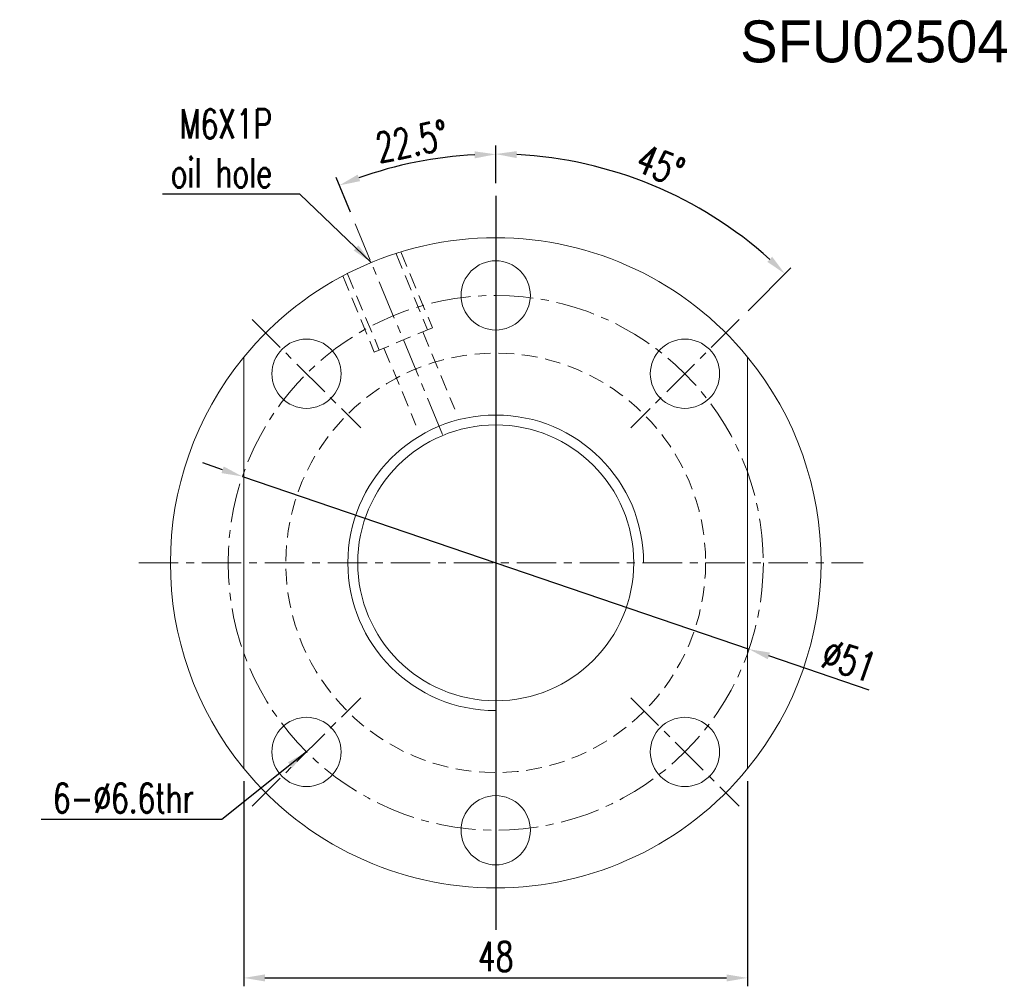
# Model space of a CAD drawing. Extents: x 32 to 191, y 46 to 143.
# Tile 1 of 54: x 32 to 125, y 51 to 143. Entities that reach past the tile are written whole.
import ezdxf

# ---------------------------------------------------------------- set-up
doc = ezdxf.new("R2010")
doc.units = 0
doc.header["$LTSCALE"] = 3
doc.header["$MEASUREMENT"] = 0
doc.linetypes.add('CENTER', pattern=[2, 1.25, -0.25, 0.25, -0.25])
doc.linetypes.add('DASHED', pattern=[0.75, 0.5, -0.25])
for name, color, linetype in [('CL', 1, 'CENTER'), ('DIM', 4, 'Continuous'), ('HID', 2, 'DASHED'), ('OUT', 3, 'Continuous')]:
    doc.layers.add(name, color=color, linetype=linetype)
doc.styles.add('DIM-7', font='SIMPLEX.shx', dxfattribs={"width": 0.7, "bigfont": 'chineset.shx'})
doc.dimstyles.new('CNS', dxfattribs={"dimtxt": 3.5, "dimasz": 2.5, "dimexe": 1, "dimexo": 1.5, "dimgap": 0.09, "dimtad": 0, "dimdsep": 46, "dimtxsty": 'DIM-7', "dimcen": 0.09, "dimclrd": 1, "dimclre": 1, "dimclrt": 4, "dimadec": 0, "dimazin": 0, "dimtfac": 1, "dimtix": 1, "dimtmove": 2, "dimatfit": 3, "dimfxl": 1, "dimtvp": 0.971429, "dimtolj": 1, "dimarcsym": 0})

# ---------------------------------------------------------------- blocks, each defined once
blk = doc.blocks.new('*D3')
at = {"layer": 'DEFPOINTS', "color": 0, "lineweight": 0, "transparency": 16777216}
for p in [(76.915, 126.707), (96.404, 125.462), (100.108, 114.9), (89.784, 104.576), (76.915, 56.707)]:
    blk.add_point(p, dxfattribs=at)
at = {"layer": 'DIM', "color": 0, "lineweight": -2, "transparency": 16777216}
for p, q in [((76.915, 127.907), (76.915, 131.484)), ((100.957, 115.748), (105.042, 119.833))]:
    blk.add_line(p, q, dxfattribs=at)
blk.add_arc((76.915, 91.707), 38.977, 47.9403, 87.0597, dxfattribs=at)
at = {"layer": 'DIM', "color": 0, "lineweight": 0, "transparency": 16777216}
for points in [[(78.906, 130.299), (78.923, 130.966), (76.915, 130.684)], [(103.255, 120.887), (102.796, 120.404), (104.476, 119.268)]]:
    blk.add_solid(points, dxfattribs=at)
at = {"layer": 'DIM', "color": 0, "transparency": 16777216, "insert": (92.612, 129.602), "char_height": 2.8, "attachment_point": 5, "rotation": 337.5, "style": 'DIM-7'}
blk.add_mtext('\\A1;45°', dxfattribs=at)
blk = doc.blocks.new('*D4')
at = {"layer": 'DEFPOINTS', "color": 0, "lineweight": 0, "transparency": 16777216}
for p in [(52.915, 72.085), (100.915, 72.085), (100.915, 52.128)]:
    blk.add_point(p, dxfattribs=at)
at = {"layer": 'DIM', "color": 0, "lineweight": -2, "transparency": 16777216}
for p, q in [((52.915, 70.885), (52.915, 51.328)), ((100.915, 70.885), (100.915, 51.328)), ((54.915, 52.128), (98.915, 52.128))]:
    blk.add_line(p, q, dxfattribs=at)
at = {"layer": 'DIM', "color": 0, "lineweight": 0, "transparency": 16777216}
for points in [[(54.915, 52.461), (54.915, 51.794), (52.915, 52.128)], [(98.915, 52.461), (98.915, 51.794), (100.915, 52.128)]]:
    blk.add_solid(points, dxfattribs=at)
at = {"layer": 'DIM', "color": 0, "transparency": 16777216, "insert": (76.915, 54.168), "char_height": 2.8, "attachment_point": 5, "style": 'DIM-7'}
blk.add_mtext('\\A1;48', dxfattribs=at)
blk = doc.blocks.new('*D8')
at = {"layer": 'DEFPOINTS', "color": 0, "lineweight": 0, "transparency": 16777216}
for p in [(52.78, 99.937), (101.05, 83.476)]:
    blk.add_point(p, dxfattribs=at)
at = {"layer": 'DIM', "color": 0, "lineweight": -2, "transparency": 16777216}
for p, q in [((50.887, 100.583), (48.994, 101.228)), ((52.78, 99.937), (101.05, 83.476)), ((112.484, 79.577), (102.943, 82.831))]:
    blk.add_line(p, q, dxfattribs=at)
at = {"layer": 'DIM', "color": 0, "lineweight": 0, "transparency": 16777216}
for points in [[(50.994, 100.898), (50.779, 100.267), (52.78, 99.937)], [(103.051, 83.146), (102.836, 82.515), (101.05, 83.476)]]:
    blk.add_solid(points, dxfattribs=at)
at = {"layer": 'DIM', "color": 0, "transparency": 16777216, "insert": (110.593, 82.378), "char_height": 2.8, "attachment_point": 5, "rotation": 341.16987, "style": 'DIM-7'}
blk.add_mtext('\\A1;∅51', dxfattribs=at)
blk = doc.blocks.new('*D9')
at = {"layer": 'DEFPOINTS', "color": 0, "lineweight": 0, "transparency": 16777216}
for p in [(71.831, 130.326), (76.915, 126.707), (63.521, 124.043), (71.952, 103.69), (76.915, 56.707)]:
    blk.add_point(p, dxfattribs=at)
at = {"layer": 'DIM', "color": 0, "lineweight": -2, "transparency": 16777216}
for p, q in [((76.915, 127.907), (76.915, 131.46)), ((63.062, 125.151), (61.702, 128.434))]:
    blk.add_line(p, q, dxfattribs=at)
blk.add_arc((76.915, 91.707), 38.953, 92.94213, 109.55787, dxfattribs=at)
at = {"layer": 'DIM', "color": 0, "lineweight": 0, "transparency": 16777216}
for points in [[(74.907, 130.942), (74.924, 130.275), (76.915, 130.66)], [(63.995, 128.101), (63.756, 128.723), (62.008, 127.695)]]:
    blk.add_solid(points, dxfattribs=at)
at = {"layer": 'DIM', "color": 0, "transparency": 16777216, "insert": (68.918, 131.912), "char_height": 2.8, "attachment_point": 5, "rotation": 11.25, "style": 'DIM-7'}
blk.add_mtext('\\A1;22.5°', dxfattribs=at)

msp = doc.modelspace()

# ---------------------------------------------------------------- linework, layer by layer
at = {"layer": 'CL', "color": 7, "lineweight": 0}
for p, q in [((63.521, 124.043), (71.952, 103.69)), ((53.722, 114.9), (64.046, 104.576)), ((100.108, 114.9), (89.784, 104.576)), ((42.915, 91.707), (111.915, 91.707)), ((53.722, 68.514), (64.046, 78.838)), ((89.784, 78.838), (100.108, 68.514))]:
    msp.add_line(p, q, dxfattribs=at)
msp.add_circle((76.915, 91.707), 25.5, dxfattribs=at)
at = {"layer": 'DIM', "color": 0}
msp.add_line((76.915, 126.707), (76.915, 56.707), dxfattribs=at)
at = {"layer": 'DIM', "color": 7, "linetype": 'Continuous', "lineweight": 0}
for radius, start, end in [(31, 140.73197, 219.26803), (31, 320.73197, 39.26803), (14.095, 0, 270)]:
    msp.add_arc((76.915, 91.707), radius, start, end, dxfattribs=at)
at = {"layer": 'HID', "color": 7, "lineweight": 0}
for p, q in [((67.417, 121.169), (70.423, 113.913)), ((67.879, 121.361), (70.885, 114.104)), ((62.798, 119.256), (65.804, 111.999)), ((62.336, 119.065), (65.342, 111.808)), ((65.342, 111.808), (70.885, 114.104)), ((69.961, 113.721), (73.012, 106.356)), ((66.266, 112.191), (69.316, 104.825)), ((69.319, 110.057), (69.319, 110.209))]:
    msp.add_line(p, q, dxfattribs=at)
msp.add_circle((76.915, 91.707), 20, dxfattribs=at)
at = {"layer": 'OUT', "color": 7, "linetype": 'Continuous', "lineweight": 0}
for p, q in [((52.915, 111.328), (52.915, 72.085)), ((100.915, 111.328), (100.915, 72.085))]:
    msp.add_line(p, q, dxfattribs=at)
at = {"layer": 'OUT', "color": 7, "lineweight": 0}
for centre in [(76.915, 117.207), (58.884, 109.738), (94.946, 109.738), (58.884, 73.676), (94.946, 73.676), (76.915, 66.207)]:
    msp.add_circle(centre, 3.3, dxfattribs=at)
at = {"layer": 'OUT', "color": 7, "linetype": 'Continuous', "lineweight": 0}
msp.add_circle((76.915, 91.707), 13.15, dxfattribs=at)
for start, end in [(39.26803, 140.73197), (219.26803, 320.73197)]:
    msp.add_arc((76.915, 91.707), 31, start, end, dxfattribs=at)

# ---------------------------------------------------------------- texts
at = {"layer": 'DIM', "color": 0, "linetype": 'Continuous', "lineweight": 0}
msp.add_text('SFU02504', height=4, dxfattribs=at).set_placement((100.204, 139.426))
at = {"layer": 'DIM', "color": 0, "char_height": 2.8, "attachment_point": 9, "style": 'DIM-7'}
for s, insert in [('\\A1;M6X1P\\Poil hole', (55.605, 127.486)), ('6-%%C6.6thr', (48.163, 67.875))]:
    msp.add_mtext(s, dxfattribs=dict(at, insert=insert))

# ---------------------------------------------------------------- dimensions: what is measured, and where the dimension line sits
at = {"layer": 'DIM', "color": 0}
for base, line1, line2, picture, middle in [((71.831, 130.326), ((76.915, 126.707), (76.915, 56.707)), ((63.521, 124.043), (71.952, 103.69)), '*D9', (68.918, 131.912)), ((96.404, 125.462), ((100.108, 114.9), (89.784, 104.576)), ((76.915, 126.707), (76.915, 56.707)), '*D3', (92.612, 129.602))]:
    dim = msp.add_angular_dim_2l(base=base, line1=line1, line2=line2, dimstyle='CNS', override={"dimscale": 0.8, "dimgap": 0.8, "dimtad": 1, "dimclrd": 0, "dimclre": 0, "dimclrt": 0, "dimadec": 1, "dimazin": 2, "dimtp": -0.03, "dimtm": 0.035, "dimtfac": 0.6, "dimtmove": 0}, dxfattribs=at)
    dim.commit()
    dim.dimension.update_dxf_attribs({"geometry": picture, "text_midpoint": middle})
dim = msp.add_diameter_dim_2p(p1=(52.78, 99.937), p2=(101.05, 83.476), dimstyle='CNS', override={"dimscale": 0.8, "dimgap": 0.8, "dimtad": 1, "dimclrd": 0, "dimclre": 0, "dimclrt": 0, "dimadec": 1, "dimazin": 2, "dimtp": -0.03, "dimtm": 0.035, "dimtfac": 0.6, "dimtmove": 0}, dxfattribs=at)
dim.commit()
dim.dimension.update_dxf_attribs({"geometry": '*D8', "text_midpoint": (109.935, 80.447), "dimtype": 163})
dim = msp.add_linear_dim(base=(100.915, 52.128), p1=(52.915, 72.085), p2=(100.915, 72.085), angle=180, dimstyle='CNS', override={"dimscale": 0.8, "dimgap": 0.8, "dimtad": 1, "dimclrd": 0, "dimclre": 0, "dimclrt": 0, "dimadec": 1, "dimazin": 2, "dimtp": -0.03, "dimtm": 0.035, "dimtfac": 0.6, "dimtmove": 0}, dxfattribs=at)
dim.commit()
dim.dimension.update_dxf_attribs({"geometry": '*D4', "text_midpoint": (76.915, 54.168)})

# ---------------------------------------------------------------- leaders
at = {"layer": 'DIM', "color": 0, "annotation_type": 0, "has_hookline": 1, "hookline_direction": 1}
for points, text_width in [([(65.052, 120.347), (58.245, 126.846), (56.245, 126.846)], 10.453), ([(58.884, 73.676), (50.803, 67.235), (48.803, 67.235)], 14.56)]:
    msp.add_leader(points, dimstyle='CNS', override={"dimscale": 0.8, "dimgap": 0.8, "dimtad": 1, "dimclrd": 0, "dimclre": 0, "dimclrt": 0, "dimadec": 1, "dimazin": 2, "dimtp": -0.03, "dimtm": 0.035, "dimtfac": 0.6, "dimtmove": 0}, dxfattribs=dict(at, text_width=text_width))

doc.saveas('drawing.dxf')
